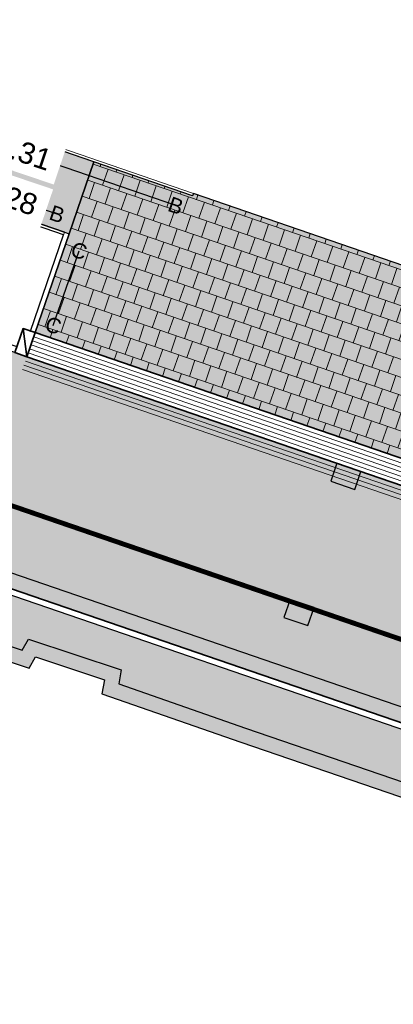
# Model space of a CAD drawing. Header units: metres. Extents: x 131295 to 132236, y 397710 to 398702.
# Tile 33 of 127: x 131348 to 131357, y 398058 to 398082. Entities that reach past the tile are written whole.
import ezdxf
from ezdxf.enums import TextEntityAlignment as Align

# ---------------------------------------------------------------- set-up
doc = ezdxf.new("R2010")
doc.units = ezdxf.units.M
doc.linetypes.add('AL-MATERIAALS', pattern=[2, 1, -1])
doc.linetypes.add('MA-1-3', pattern=[4, 1, -3])
for name, color, linetype, lineweight in [('N-IE-markering 1 - 3 streep 0.10', 255, 'MA-1-3', 18), ('N-KO-inritband 600x300x200 mm', 110, 'Continuous', 35), ('N-KO-inritband streklagen', 8, 'Continuous', 5), ('N-KO-opsluitband 120x250mm', 2, 'Continuous', 25), ('N-KO-opsluitband 60x200mm', 2, 'Continuous', 25), ('N-KO-opsluitband achterkant', 8, 'Continuous', 5), ('N-KO-tekst banden', 1, 'Continuous', 18), ('N-KO-trottoirband 130-150x250mm', 3, 'Continuous', 35), ('N-KO-trottoirband achterkant', 8, 'Continuous', 5), ('N-RI-straatkolk', 7, 'Continuous', 25), ("N-VH-arcering 'MAT' grijs 254", 254, 'Continuous', 18), ('N-VH-arcering betontegels halfsteensverband', 8, 'Continuous', 5), ('N-VH-goot', 8, 'Continuous', 5), ('X-AL-materiaalscheiding', 1, 'AL-MATERIAALS', 18), ('X-AL-planhoogte', 190, 'Continuous', 25)]:
    doc.layers.add(name, color=color, linetype=linetype, lineweight=lineweight)
doc.layers.add("N-VH-arcering 'MAT' kleur 1 (heiderood)", color=7, linetype='Continuous', lineweight=18, true_color=0xd98c8c)
doc.layers.add("N-VH-arcering 'MAT' kleur 5 (roodbruin)", color=7, linetype='Continuous', lineweight=18, true_color=0xc5a6a0)
for name, color, linetype, plot in [('X-AL-contourlijnen', 30, 'Continuous', False), ('X-AL-hulplijn bandenlijnnummers', 30, 'Continuous', False), ('X-AL-hulplijn hoogtetekst', 190, 'Continuous', False)]:
    doc.layers.add(name, color=color, linetype=linetype, plot=plot)
doc.styles.add('CS Annotative', font='arial.ttf')

# ---------------------------------------------------------------- blocks, each defined once
blk = doc.blocks.new('*U150')
blk.add_lwpolyline([(-2.178144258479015, -1.60255657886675), (0.641535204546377, -2.626962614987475), (1.409839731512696, -0.512203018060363), (-1.409839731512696, 0.512203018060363)], close=True)
blk.add_solid([(-2.178144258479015, -1.60255657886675), (-1.409839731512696, 0.512203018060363), (-2.178144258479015, -1.60255657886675), (0.641535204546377, -2.626962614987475)])
blk = doc.blocks.new('*U145')
blk.add_lwpolyline([(-2.178144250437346, -1.602556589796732), (0.6415352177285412, -2.626962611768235), (1.409839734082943, -0.5122030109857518), (-1.409839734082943, 0.5122030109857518)], close=True)
blk.add_solid([(-2.178144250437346, -1.602556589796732), (-1.409839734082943, 0.5122030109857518), (-2.178144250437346, -1.602556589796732), (0.6415352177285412, -2.626962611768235)])

msp = doc.modelspace()

# ---------------------------------------------------------------- hatches: boundary and pattern name
at = {"layer": "N-VH-arcering 'MAT' grijs 254"}
h = msp.add_hatch(color=256, dxfattribs=at)
h.dxf.hatch_style = 1
edge = h.paths.add_edge_path()
edge.add_arc((131345.8714779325, 398083.7844890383), 3.99999999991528, 230.5325727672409, 251.0071635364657, ccw=False)
edge.add_line((131343.328920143, 398080.6965447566), (131342.3366064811, 398077.8091485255))
edge.add_arc((131343.2823161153, 398077.4841357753), 0.9999999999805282, 71.00716353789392, 161.0336525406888, ccw=False)
edge.add_line((131343.6077660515, 398078.4296950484), (131348.8361736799, 398076.6301410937))
edge.add_line((131348.8361736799, 398076.6301410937), (131348.9496407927, 398076.5910871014))
edge.add_line((131348.9496407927, 398076.5910871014), (131349.535450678, 398078.2930937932))
edge.add_line((131349.535450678, 398078.2930937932), (131344.5696781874, 398080.002251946))
h = msp.add_hatch(color=256, dxfattribs=at)
h.dxf.hatch_style = 1
h.paths.add_polyline_path([(131351.8824441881, 398077.5487418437), (131351.8629171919, 398077.4920082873), (131349.535450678, 398078.2930937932), (131348.9496407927, 398076.5910871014), (131348.1475341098, 398074.2606536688), (131381.2303779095, 398062.8910475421), (131382.630557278, 398066.9652357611), (131368.411160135, 398071.8671443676), (131366.5430149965, 398072.5027526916)])
h = msp.add_hatch(color=256, dxfattribs=at)
h.dxf.hatch_style = 1
edge = h.paths.add_edge_path()
edge.add_line((131342.7596675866, 398069.7150251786), (131341.6284153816, 398070.1038041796))
edge.add_line((131341.6284153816, 398070.1038041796), (131341.1231030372, 398068.6334683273))
edge.add_line((131341.1231030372, 398068.6334683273), (131344.6623296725, 398067.4126458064))
edge.add_line((131344.6623296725, 398067.4126458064), (131344.6740631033, 398067.4469791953))
edge.add_line((131344.6740631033, 398067.4469791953), (131348.0075427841, 398066.3393957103))
edge.add_line((131348.0075427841, 398066.3393957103), (131348.1551189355, 398066.6045629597))
edge.add_line((131348.1551189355, 398066.6045629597), (131349.7807163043, 398066.0654328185))
edge.add_line((131349.7807163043, 398066.0654328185), (131349.7230970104, 398065.7357829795))
edge.add_line((131349.7230970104, 398065.7357829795), (131352.9977042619, 398064.5906258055))
edge.add_line((131352.9977042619, 398064.5906258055), (131359.3359764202, 398062.4226722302))
edge.add_line((131359.3359764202, 398062.4226722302), (131362.6641292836, 398061.2657356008))
edge.add_line((131362.6641292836, 398061.2657356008), (131364.5270973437, 398060.6138699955))
edge.add_line((131364.5270973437, 398060.6138699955), (131367.1167447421, 398059.7265202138))
edge.add_line((131367.1167447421, 398059.7265202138), (131367.026, 398059.459))
edge.add_line((131367.026, 398059.459), (131370.098, 398058.395))
edge.add_line((131370.098, 398058.395), (131370.1939942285, 398058.6743678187))
edge.add_line((131370.1939942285, 398058.6743678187), (131372.87, 398057.7548592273))
edge.add_line((131372.87, 398057.7548592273), (131372.798, 398057.475))
edge.add_line((131372.798, 398057.475), (131375.874, 398056.408))
edge.add_line((131375.874, 398056.408), (131375.9677388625, 398056.6843470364))
edge.add_line((131375.9677388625, 398056.6843470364), (131378.6559271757, 398055.7724946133))
edge.add_line((131378.6559271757, 398055.7724946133), (131378.565, 398055.482))
edge.add_line((131378.565, 398055.482), (131381.648, 398054.431))
edge.add_line((131381.648, 398054.431), (131381.7417237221, 398054.7073024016))
edge.add_line((131381.7417237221, 398054.7073024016), (131384.4259537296, 398053.7807277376))
edge.add_line((131384.4259537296, 398053.7807277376), (131384.333, 398053.51))
edge.add_line((131384.333, 398053.51), (131387.4252257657, 398052.4812634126))
edge.add_line((131387.4252257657, 398052.4812634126), (131387.496, 398052.694))
edge.add_line((131387.496, 398052.694), (131390.1800521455, 398051.7985150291))
edge.add_line((131390.1800521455, 398051.7985150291), (131390.098, 398051.52))
edge.add_line((131390.098, 398051.52), (131393.18, 398050.474))
edge.add_line((131393.18, 398050.474), (131393.2714851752, 398050.7368751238))
edge.add_line((131393.2714851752, 398050.7368751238), (131395.9504230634, 398049.816756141))
edge.add_line((131395.9504230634, 398049.816756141), (131395.88, 398049.547))
edge.add_line((131395.88, 398049.547), (131398.945, 398048.484))
edge.add_line((131398.945, 398048.484), (131399.0383878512, 398048.7557825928))
edge.add_line((131399.0383878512, 398048.7557825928), (131401.7112560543, 398047.8374293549))
edge.add_line((131401.7112560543, 398047.8374293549), (131401.639, 398047.568))
edge.add_line((131401.639, 398047.568), (131404.71, 398046.501))
edge.add_line((131404.71, 398046.501), (131404.8076832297, 398046.7735482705))
edge.add_line((131404.8076832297, 398046.7735482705), (131407.6766714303, 398045.7900599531))
edge.add_line((131407.6766714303, 398045.7900599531), (131407.594, 398045.52))
edge.add_line((131407.594, 398045.52), (131410.663, 398044.462))
edge.add_line((131410.663, 398044.462), (131410.7587688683, 398044.7407119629))
edge.add_line((131410.7587688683, 398044.7407119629), (131413.4489326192, 398043.8189923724))
edge.add_line((131413.4489326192, 398043.8189923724), (131413.353, 398043.539))
edge.add_line((131413.353, 398043.539), (131416.433, 398042.48))
edge.add_line((131416.433, 398042.48), (131416.5303210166, 398042.7632291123))
edge.add_line((131416.5303210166, 398042.7632291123), (131419.2121201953, 398041.8443754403))
edge.add_line((131419.2121201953, 398041.8443754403), (131419.112, 398041.553))
edge.add_line((131419.112, 398041.553), (131422.201, 398040.491))
edge.add_line((131422.201, 398040.491), (131422.3022357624, 398040.7856220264))
edge.add_line((131422.3022357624, 398040.7856220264), (131424.9762075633, 398039.8694502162))
edge.add_line((131424.9762075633, 398039.8694502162), (131424.874, 398039.572))
edge.add_line((131424.874, 398039.572), (131427.9534064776, 398038.513860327))
edge.add_line((131427.9534064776, 398038.513860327), (131428.0565548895, 398038.8140436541))
edge.add_line((131428.0565548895, 398038.8140436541), (131430.7684406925, 398037.8790389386))
edge.add_line((131430.7684406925, 398037.8790389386), (131430.665, 398037.578))
edge.add_line((131430.665, 398037.578), (131433.739, 398036.521))
edge.add_line((131433.739, 398036.521), (131433.8408027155, 398036.8172720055))
edge.add_line((131433.8408027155, 398036.8172720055), (131436.529101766, 398035.8882320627))
edge.add_line((131436.529101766, 398035.8882320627), (131436.428, 398035.594))
edge.add_line((131436.428, 398035.594), (131439.518, 398034.536))
edge.add_line((131439.518, 398034.536), (131439.6160726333, 398034.8214165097))
edge.add_line((131439.6160726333, 398034.8214165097), (131442.2801548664, 398033.9007455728))
edge.add_line((131442.2801548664, 398033.9007455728), (131442.183, 398033.618))
edge.add_line((131442.183, 398033.618), (131445.276, 398032.553))
edge.add_line((131445.276, 398032.553), (131445.352, 398032.781))
edge.add_line((131445.352, 398032.781), (131451.0680801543, 398030.8133967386))
edge.add_line((131451.0680801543, 398030.8133967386), (131450.7460321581, 398029.8695272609))
edge.add_line((131450.7460321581, 398029.8695272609), (131450.167661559, 398028.1744185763))
edge.add_line((131450.167661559, 398028.1744185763), (131452.4597349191, 398027.395141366))
edge.add_line((131452.4597349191, 398027.395141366), (131452.9206496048, 398028.7351172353))
edge.add_arc((131448.334383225, 398030.3126661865), 4.849999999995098, 341.0181981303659, 431.033621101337)
edge.add_line((131449.9106975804, 398034.8993570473), (131448.8710825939, 398035.2566429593))
edge.add_arc((131448.8223306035, 398035.1147865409), 0.1500000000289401, 71.03362109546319, 161.0336211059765)
edge.add_line((131448.6804741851, 398035.1635385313), (131448.1117009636, 398033.508546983))
edge.add_line((131448.1117009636, 398033.508546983), (131410.4724646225, 398046.4440750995))
edge.add_line((131410.4724646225, 398046.4440750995), (131411.0412377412, 398048.099066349))
edge.add_arc((131410.899381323, 398048.1478183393), 0.1499999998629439, 341.0336211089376, 431.0336210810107)
edge.add_line((131410.9481333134, 398048.2896747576), (131410.7368746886, 398047.6749636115))
edge.add_line((131410.7368746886, 398047.6749636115), (131410.5950182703, 398047.7237156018))
edge.add_line((131410.5950182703, 398047.7237156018), (131409.7438797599, 398048.0162275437))
edge.add_line((131409.7438797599, 398048.0162275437), (131409.6020233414, 398048.064979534))
edge.add_line((131409.6020233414, 398048.064979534), (131409.8132819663, 398048.6796906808))
edge.add_arc((131409.7645299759, 398048.5378342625), 0.1499999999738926, 71.03362108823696, 161.0336211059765)
edge.add_line((131409.6226735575, 398048.5865862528), (131409.0539004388, 398046.9315950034))
edge.add_line((131409.0539004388, 398046.9315950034), (131381.8174681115, 398056.2919771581))
edge.add_line((131381.8174681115, 398056.2919771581), (131382.3862412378, 398057.9469684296))
edge.add_arc((131382.2443848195, 398057.99572042), 0.1499999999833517, 341.0336210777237, 431.0336166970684)
edge.add_line((131382.2931368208, 398058.1375768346), (131381.1582855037, 398058.5275928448))
edge.add_arc((131381.1095335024, 398058.3857364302), 0.1499999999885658, 71.03361669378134, 161.0336211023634)
edge.add_line((131380.967677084, 398058.4344884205), (131380.3989039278, 398056.779497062))
edge.add_line((131380.3989039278, 398056.779497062), (131342.7596675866, 398069.7150251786))
at = {"layer": "N-VH-arcering 'MAT' kleur 1 (heiderood)"}
h = msp.add_hatch(color=256, dxfattribs=at)
h.dxf.hatch_style = 1
h.paths.add_polyline_path([(131347.9525264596, 398073.6932278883), (131347.6688135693, 398073.7907317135), (131342.6577286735, 398075.5128950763), (131341.5526954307, 398072.2975117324), (131343.2840883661, 398071.7024815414), (131379.93032972, 398059.1082171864), (131381.0353702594, 398062.3236217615)])
at = {"layer": "N-VH-arcering 'MAT' kleur 5 (roodbruin)"}
h = msp.add_hatch(color=256, dxfattribs=at)
h.dxf.hatch_style = 1
edge = h.paths.add_edge_path()
edge.add_arc((131343.1865843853, 398071.4187687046), 0.3000000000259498, -18.96637890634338, 71.03362080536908, ccw=False)
edge.add_line((131343.4702972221, 398071.3212647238), (131343.0315293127, 398070.0445569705))
edge.add_arc((131343.2679566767, 398069.9633036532), 0.2499999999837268, 161.0336210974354, 251.0336210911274)
edge.add_line((131343.1867033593, 398069.7268762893), (131380.0693721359, 398057.051358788))
edge.add_arc((131380.1506254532, 398057.287786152), 0.2499999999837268, 251.0336210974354, 341.0336210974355)
edge.add_line((131380.3870528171, 398057.2065328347), (131380.8258206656, 398058.4832404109))
edge.add_arc((131381.1095335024, 398058.3857364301), 0.3000000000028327, 71.03362080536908, 161.0336210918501, ccw=False)
edge.add_line((131381.2070374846, 398058.6694492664), (131380.923324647, 398058.7669532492))
edge.add_line((131380.923324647, 398058.7669532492), (131380.7247256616, 398058.8352060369))
edge.add_line((131380.7247256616, 398058.8352060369), (131380.3275276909, 398058.9717116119))
edge.add_line((131380.3275276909, 398058.9717116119), (131379.9303297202, 398059.108217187))
edge.add_line((131379.9303297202, 398059.108217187), (131343.2840883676, 398071.7024815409))
at = {"layer": 'N-VH-arcering betontegels halfsteensverband'}
h = msp.add_hatch(dxfattribs=at)
h.set_pattern_fill('CS-TEGEL HALFSTV', color=256, scale=6.67, angle=270.0032263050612)
h.set_pattern_definition([(251.0336525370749, (26268.3976, 79614.23700000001), (0.05916639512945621, -0.443508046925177), [0.4001999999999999, -0.4001999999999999]), (341.0336525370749, (26268.3976, 79614.23700000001), (0.1300701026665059, 0.3784729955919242), [])])
h.paths.add_polyline_path([(131351.8824441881, 398077.5487418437), (131351.8629171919, 398077.4920082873), (131349.535450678, 398078.2930937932), (131348.9496407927, 398076.5910871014), (131348.1475341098, 398074.2606536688), (131381.2303779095, 398062.8910475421), (131382.630557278, 398066.9652357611), (131368.411160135, 398071.8671443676), (131366.5430149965, 398072.5027526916)])

# ---------------------------------------------------------------- linework, layer by layer
at = {"layer": 'N-IE-markering 1 - 3 streep 0.10', "const_width": 0.1, "flags": 128}
msp.add_lwpolyline([(131344.024405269, 398071.3951854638), (131380.434219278, 398058.882174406)], dxfattribs=at)
at = {"layer": 'N-KO-inritband 600x300x200 mm', "ltscale": 0.8}
msp.add_lwpolyline([(131347.6688135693, 398073.7907317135), (131347.8638212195, 398074.358157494), (131348.1475341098, 398074.2606536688), (131347.9525264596, 398073.6932278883)], close=True, dxfattribs=at)
at = {"layer": 'N-KO-inritband 600x300x200 mm', "flags": 128}
for points in [[(131347.8638212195, 398074.358157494), (131347.9525264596, 398073.6932278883)], [(131381.2303779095, 398062.8910475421), (131348.1475341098, 398074.2606536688)], [(131347.9525264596, 398073.6932278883), (131381.0353702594, 398062.3236217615)]]:
    msp.add_lwpolyline(points, dxfattribs=at)
at = {"layer": 'N-KO-inritband streklagen', "flags": 128}
for points in [[(131381.1653753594, 398062.7019056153), (131348.0825315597, 398074.071511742)], [(131381.1978766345, 398062.7964765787), (131348.1150328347, 398074.1660827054)], [(131381.1003728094, 398062.5127636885), (131348.0175290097, 398073.8823698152)], [(131381.1328740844, 398062.6073346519), (131348.0500302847, 398073.9769407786)], [(131381.0678715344, 398062.418192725), (131347.9850277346, 398073.7877988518)]]:
    msp.add_lwpolyline(points, dxfattribs=at)
at = {"layer": 'N-KO-opsluitband 120x250mm', "flags": 128}
msp.add_lwpolyline([(131348.1475341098, 398074.2606536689), (131348.9496407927, 398076.5910871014)], dxfattribs=at)
at = {"layer": 'N-KO-opsluitband 60x200mm', "flags": 128}
for points in [[(131351.8629171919, 398077.4920082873), (131344.5696781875, 398080.0022519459, -0.4141463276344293), (131342.0889420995, 398085.0854205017), (131343.0391508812, 398087.8482092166)], [(131348.8361736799, 398076.6301410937), (131343.6077660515, 398078.4296950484, 0.4143489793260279), (131342.3366064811, 398077.8091485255), (131341.7134854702, 398075.9960149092)]]:
    msp.add_lwpolyline(points, format="xyb", dxfattribs=at)
at = {"layer": 'N-KO-opsluitband achterkant', "flags": 128}
for points in [[(131351.8629171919, 398077.4920082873), (131351.8824441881, 398077.5487418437), (131344.5892051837, 398080.0589855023, -0.4141463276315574), (131342.145680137, 398085.0659065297), (131343.0958889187, 398087.8286952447)], [(131348.8166466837, 398076.5734075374), (131343.5882390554, 398078.372961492, 0.4143489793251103), (131342.3933490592, 398077.7896477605), (131341.7702280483, 398075.9765141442)]]:
    msp.add_lwpolyline(points, format="xyb", dxfattribs=at)
msp.add_lwpolyline([(131348.034066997, 398074.2997076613), (131348.8361736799, 398076.6301410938)], dxfattribs=at)
at = {"layer": 'N-KO-trottoirband 130-150x250mm', "ltscale": 0.8}
msp.add_lwpolyline([(131409.8620339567, 398048.8215470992, 0.4142135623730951), (131409.4808171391, 398048.6353382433), (131409.0420493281, 398047.3586307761, -0.4142135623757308), (131408.7243686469, 398047.2034567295), (131382.2445038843, 398056.3038282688, -0.4142135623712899), (131382.0893298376, 398056.6215089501), (131382.5280976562, 398057.8982164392, 0.4142135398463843), (131382.341888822, 398058.2794332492), (131381.207037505, 398058.6694492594, 0.4142135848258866), (131380.8258206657, 398058.483240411), (131380.3870528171, 398057.2065328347, -0.4142135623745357), (131380.0693721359, 398057.051358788), (131343.1867033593, 398069.7268762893, -0.4142135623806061), (131343.0315293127, 398070.0445569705), (131343.4702972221, 398071.3212647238, 0.4142135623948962), (131343.2840883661, 398071.7024815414), (131340.5558366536, 398072.6401035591, 0.4140050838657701), (131334.203381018, 398069.539988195), (131333.3558147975, 398067.0794766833)], format="xyb", dxfattribs=at)
at = {"layer": 'N-KO-trottoirband achterkant', "ltscale": 0.8}
msp.add_lwpolyline([(131409.8132819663, 398048.6796906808), (131409.8132819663, 398048.6796906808, 0.414213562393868), (131409.6226735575, 398048.5865862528), (131409.0539004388, 398046.9315950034), (131381.8174681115, 398056.2919771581), (131382.3862412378, 398057.9469684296, 0.4142135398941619), (131382.2931368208, 398058.1375768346), (131381.1582855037, 398058.5275928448, 0.4142135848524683), (131380.967677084, 398058.4344884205), (131380.3989039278, 398056.779497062), (131342.7596675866, 398069.7150251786), (131343.3284408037, 398071.3700167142, 0.4142135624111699), (131343.2353363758, 398071.560625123), (131340.5070846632, 398072.4982471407, 0.4140050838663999), (131334.3452026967, 398069.4911352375), (131333.4976364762, 398067.0306237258)], format="xyb", dxfattribs=at)
at = {"layer": 'N-VH-goot', "flags": 128}
for points in [[(131380.9996188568, 398062.2195937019), (131347.9167750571, 398073.5891998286)], [(131380.9313661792, 398062.0209946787), (131347.8485223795, 398073.3906008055)], [(131380.965492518, 398062.1202941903), (131347.8826487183, 398073.489900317)]]:
    msp.add_lwpolyline(points, dxfattribs=at)
at = {"layer": 'X-AL-contourlijnen', "flags": 128}
for points in [[(131342.0889420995, 398085.0854205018), (131343.0391389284, 398087.848174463), (131340.9114737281, 398088.5799809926), (131338.7034726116, 398082.1600860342, 0.4142817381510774), (131341.7134854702, 398075.9960149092), (131342.3366064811, 398077.8091485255, -0.4143489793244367), (131343.6077660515, 398078.4296950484), (131348.8361736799, 398076.6301410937), (131348.9496407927, 398076.5910871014), (131349.535450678, 398078.2930937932), (131344.5696781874, 398080.002251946, -0.4141463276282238)], [(131344.5696781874, 398080.002251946, -0.08957568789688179), (131343.328920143, 398080.6965447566), (131342.3366064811, 398077.8091485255, -0.4143489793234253), (131343.6077660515, 398078.4296950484), (131348.8361736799, 398076.6301410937), (131348.9496407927, 398076.5910871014), (131349.535450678, 398078.2930937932)], [(131348.8166466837, 398076.5734075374), (131343.5882390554, 398078.372961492, 0.414348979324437), (131342.3933490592, 398077.7896477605), (131341.7702280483, 398075.9765141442), (131347.7175654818, 398073.9325881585), (131347.8638212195, 398074.358157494), (131348.0340489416, 398074.2996552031)], [(131343.2840883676, 398071.7024815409, -0.41421356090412), (131343.4702972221, 398071.3212647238), (131343.0315293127, 398070.0445569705, 0.4142135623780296), (131343.1867033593, 398069.7268762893), (131380.0693721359, 398057.051358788, 0.4142135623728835), (131380.3870528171, 398057.2065328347), (131380.8258206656, 398058.4832404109, -0.4142135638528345), (131381.2070374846, 398058.6694492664), (131380.923324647, 398058.7669532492), (131380.7247256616, 398058.8352060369), (131380.3275276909, 398058.9717116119), (131379.9303297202, 398059.108217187)]]:
    msp.add_lwpolyline(points, format="xyb", close=True, dxfattribs=at)
for points in [[(131351.8824441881, 398077.5487418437), (131351.8629171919, 398077.4920082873), (131349.535450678, 398078.2930937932), (131348.9496407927, 398076.5910871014), (131348.1475341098, 398074.2606536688), (131381.2303779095, 398062.8910475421), (131382.630557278, 398066.9652357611), (131368.411160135, 398071.8671443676), (131366.5430149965, 398072.5027526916)], [(131347.9525264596, 398073.6932278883), (131347.6688135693, 398073.7907317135), (131342.6577286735, 398075.5128950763), (131341.5526954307, 398072.2975117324), (131343.2840883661, 398071.7024815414), (131379.93032972, 398059.1082171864), (131381.0353702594, 398062.3236217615)]]:
    msp.add_lwpolyline(points, close=True, dxfattribs=at)
msp.add_lwpolyline([(131380.3989039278, 398056.779497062), (131342.7596675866, 398069.7150251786), (131341.6284153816, 398070.1038041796), (131341.1231030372, 398068.6334683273), (131344.6623296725, 398067.4126458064), (131344.6740631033, 398067.4469791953), (131348.0075427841, 398066.3393957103), (131348.1551189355, 398066.6045629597), (131349.7807163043, 398066.0654328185), (131349.7230970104, 398065.7357829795), (131352.9977042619, 398064.5906258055), (131359.3359764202, 398062.4226722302)], dxfattribs=at)
at = {"layer": 'X-AL-hulplijn bandenlijnnummers', "flags": 128}
for points in [[(131351.4653419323, 398077.2586975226), (131344.4557707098, 398079.6713062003, -0.4141463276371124), (131341.7579702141, 398085.1992520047), (131342.6106091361, 398087.6783505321)], [(131348.6664133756, 398077.0587218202), (131343.7216735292, 398078.7606407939, 0.4143489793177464), (131342.0056081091, 398077.9229029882), (131341.4799909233, 398076.393482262)]]:
    msp.add_lwpolyline(points, format="xyb", dxfattribs=at)
msp.add_lwpolyline([(131348.5761148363, 398074.4304139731), (131349.1829515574, 398076.1935118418)], dxfattribs=at)
at = {"layer": 'X-AL-hulplijn bandenlijnnummers', "ltscale": 0.8}
msp.add_lwpolyline([(131409.6799373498, 398049.1823062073, 0.2846489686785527), (131409.1498188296, 398048.7490928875), (131408.7435523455, 398047.5669563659), (131382.4528294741, 398056.6023252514), (131382.8590959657, 398057.784461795, 0.4142135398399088), (131382.4556434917, 398058.61043155), (131381.3207921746, 398059.0004475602, 0.4142135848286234), (131380.4948223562, 398058.5969950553), (131380.0885558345, 398057.4148584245), (131343.3950289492, 398070.0253732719), (131343.8012955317, 398071.2075100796, 0.4142135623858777), (131343.3978430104, 398072.0334798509), (131340.6695912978, 398072.9711018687, 0.4140050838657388), (131333.8724637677, 398069.653978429), (131333.1226034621, 398067.4771102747)], format="xyb", dxfattribs=at)
at = {"layer": 'X-AL-hulplijn hoogtetekst', "flags": 128}
msp.add_lwpolyline([(131344.3117329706, 398067.4690548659), (131344.455094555, 398067.8885476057), (131347.8427265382, 398066.7629714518), (131347.9902238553, 398067.0279970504), (131350.1774758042, 398066.3025939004), (131350.1190120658, 398065.9681128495), (131353.1121099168, 398064.9214018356), (131359.4500739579, 398062.7535536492), (131362.7793879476, 398061.5962133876), (131364.6416226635, 398060.9446043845), (131367.5602790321, 398059.9445187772), (131367.469164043, 398059.6759070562), (131369.8810118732, 398058.8405535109), (131369.9767270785, 398059.1191093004), (131373.2895236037, 398057.9807915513), (131373.2172880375, 398057.7000166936), (131375.6557542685, 398056.8541638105), (131375.7487187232, 398057.1282278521), (131379.0920507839, 398055.994146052), (131379.0009685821, 398055.7031561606), (131381.429150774, 398054.8753846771), (131381.5233075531, 398055.1529637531), (131384.8704564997, 398053.9975547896)], dxfattribs=at)
at = {"layer": 'X-AL-materiaalscheiding', "flags": 128}
for points in [[(131348.9496407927, 398076.5910871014), (131349.535450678, 398078.2930937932)], [(131382.630557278, 398066.9652357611), (131368.411160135, 398071.8671443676), (131366.5430149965, 398072.5027526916), (131351.8824441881, 398077.5487418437)], [(131381.2303779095, 398062.8910475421), (131348.1475341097, 398074.2606536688)], [(131343.2840883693, 398071.7024815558), (131381.207037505, 398058.6694492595)], [(131344.642926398, 398067.355869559), (131344.6740631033, 398067.4469791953), (131348.0075427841, 398066.3393957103), (131348.1551189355, 398066.6045629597), (131349.7807163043, 398066.0654328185), (131349.7230970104, 398065.7357829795), (131352.9977042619, 398064.5906258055), (131359.3359764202, 398062.4226722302), (131362.6641292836, 398061.2657356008), (131364.5270973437, 398060.6138699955), (131367.1167447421, 398059.7265202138), (131367.026, 398059.459), (131370.098, 398058.395), (131370.1939942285, 398058.6743678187), (131372.87, 398057.7548592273), (131372.798, 398057.475), (131375.874, 398056.408), (131375.9677388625, 398056.6843470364), (131378.6559271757, 398055.7724946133), (131378.565, 398055.482), (131381.648, 398054.431), (131381.7417237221, 398054.7073024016), (131384.4259537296, 398053.7807277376), (131384.333, 398053.51), (131387.4252257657, 398052.4812634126), (131387.496, 398052.694), (131390.1800521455, 398051.7985150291), (131390.098, 398051.52), (131393.18, 398050.474), (131393.2714851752, 398050.7368751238), (131395.9504230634, 398049.816756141), (131395.88, 398049.547), (131398.945, 398048.484), (131399.0383878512, 398048.7557825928), (131401.7112560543, 398047.8374293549), (131401.639, 398047.568), (131404.71, 398046.501), (131404.8076832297, 398046.7735482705), (131407.6766714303, 398045.7900599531), (131407.594, 398045.52), (131410.663, 398044.462), (131410.7587688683, 398044.7407119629), (131413.4489326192, 398043.8189923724), (131413.353, 398043.539), (131416.433, 398042.48), (131416.5303210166, 398042.7632291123), (131419.2121201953, 398041.8443754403), (131419.112, 398041.553), (131422.201, 398040.491), (131422.3022357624, 398040.7856220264), (131424.9762075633, 398039.8694502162), (131424.874, 398039.572), (131427.9534064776, 398038.513860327), (131428.0565548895, 398038.8140436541), (131430.7684406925, 398037.8790389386), (131430.665, 398037.578), (131433.739, 398036.521), (131433.8408027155, 398036.8172720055), (131436.529101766, 398035.8882320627), (131436.428, 398035.594), (131439.518, 398034.536), (131439.6160726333, 398034.8214165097), (131442.2801548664, 398033.9007455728), (131442.183, 398033.618), (131445.276, 398032.553), (131445.352, 398032.781), (131451.0680801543, 398030.8133967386), (131450.167661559, 398028.1744185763), (131452.4597349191, 398027.395141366)]]:
    msp.add_lwpolyline(points, dxfattribs=at)

# ---------------------------------------------------------------- block references
at = {"layer": 'N-RI-straatkolk', "xscale": 0.2, "yscale": 0.2, "zscale": 0.2, "rotation": 1}
for name, p in [('*U150', (131355.5485075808, 398071.082744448)), ('*U145', (131354.4434600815, 398067.8673248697))]:
    msp.add_blockref(name, p, dxfattribs=at)

# ---------------------------------------------------------------- texts
at = {"layer": 'N-KO-tekst banden', "style": 'CS Annotative'}
for s, height, p in [('B', 0.3599999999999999, (131351.4653419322, 398077.2586975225)), ('B', 0.3599999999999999, (131348.6664133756, 398077.0587218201)), ('C', 0.36, (131349.1829515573, 398076.1935118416)), ('C', 0.36, (131348.5761148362, 398074.430413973))]:
    msp.add_text(s, height=height, rotation=341.0304262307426, dxfattribs=at).set_placement(p, align=Align.MIDDLE)

# ---------------------------------------------------------------- next in the draw order: texts
at = {"layer": 'X-AL-planhoogte', "insert": (131347.152030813, 398077.5909233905), "char_height": 0.4999999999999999, "attachment_point": 5, "rotation": 341.3324584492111, "style": 'CS Annotative', "bg_fill": 2}
msp.add_mtext('+14.28', dxfattribs=at)

# ---------------------------------------------------------------- next in the draw order: texts
at = {"layer": 'X-AL-planhoogte', "insert": (131347.4863851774, 398078.653054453), "char_height": 0.4999999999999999, "attachment_point": 5, "rotation": 341.3324584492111, "style": 'CS Annotative', "bg_fill": 2}
msp.add_mtext('+14.31', dxfattribs=at)

doc.saveas('drawing.dxf')
